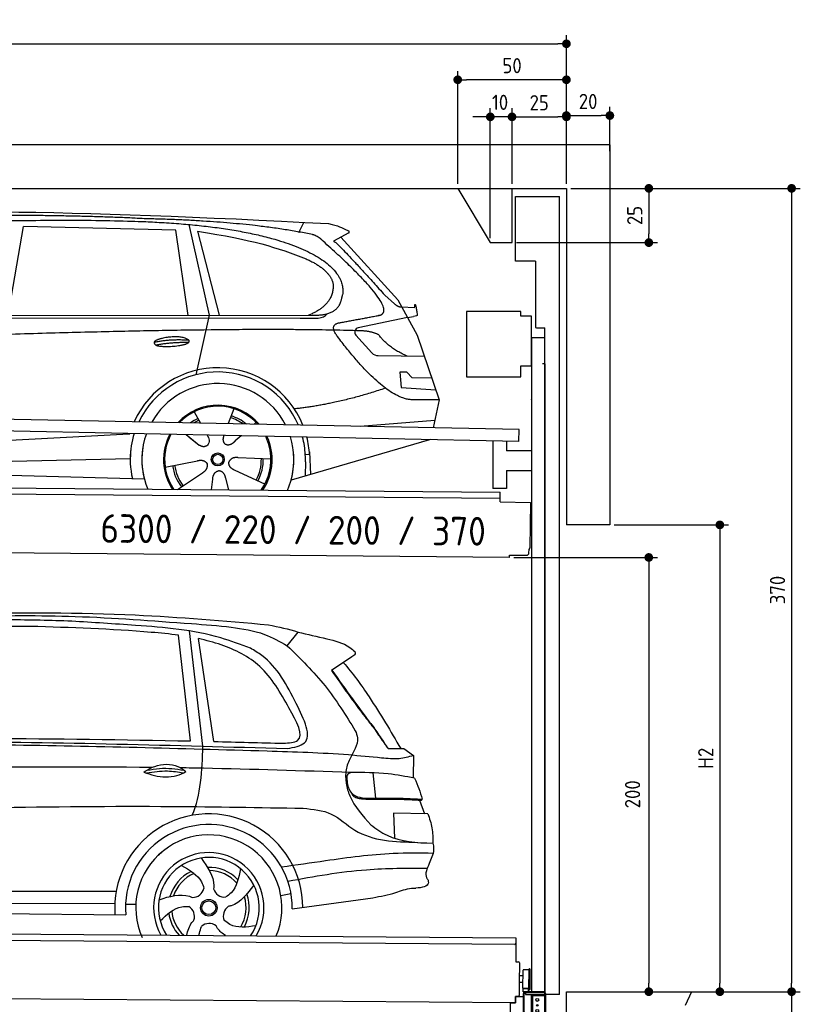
# Model space of a CAD drawing. Header units: millimetres. Extents: x -411 to 6777, y 0 to 6877.
# Tile 6 of 6: x 3183 to 6777, y 2342 to 6877. Entities that reach past the tile are written whole.
import ezdxf

# ---------------------------------------------------------------- set-up
doc = ezdxf.new("R2010")
doc.units = ezdxf.units.MM
doc.layers.add('4', color=3, linetype='Continuous')
for name, color, linetype, lineweight in [('AM_0', 7, 'Continuous', 50), ('car', 10, 'Continuous', 25), ('Freiraum', 7, 'Continuous', 25), ('Gebäude', 7, 'Continuous', 25), ('Logo', 7, 'Continuous', 25), ('Plattform', 7, 'Continuous', 25), ('Ständer vorne', 7, 'Continuous', 25), ('Tor', 200, 'Continuous', 25)]:
    doc.layers.add(name, color=color, linetype=linetype, lineweight=lineweight)
doc.styles.get("Standard").update_dxf_attribs({"font": 'ISOCP.SHX'})
doc.dimstyles.new('GEN-ISO', dxfattribs={"dimscale": 20, "dimtxt": 3.5, "dimasz": 2, "dimexe": 2, "dimexo": 1, "dimgap": 1.5, "dimtad": 1, "dimdec": 1, "dimlfac": 0.1, "dimdsep": 46, "dimtxsty": 'STANDARD', "dimblk": 'PUNKT', "dimcen": 2, "dimclrd": 256, "dimclre": 256, "dimclrt": 2, "dimadec": 0, "dimazin": 0, "dimtp": 0.1, "dimtm": 0.1, "dimtfac": 0.71, "dimtdec": 1, "dimtmove": 2, "dimatfit": 3, "dimldrblk": 'PUNKT', "dimfxl": 2, "dimtolj": 1, "dimarcsym": 0})

# ---------------------------------------------------------------- blocks, each defined once
blk = doc.blocks.new('PUNKT')
at = {"layer": '4', "color": 0, "linetype": 'ByBlock'}
blk.add_line((-0.5, 0), (-1, 0), dxfattribs=at)
at = {"layer": '4', "color": 0, "linetype": 'ByBlock', "const_width": 0.5}
blk.add_lwpolyline([(-0.25, 0, 1), (0.25, 0, 1)], format="xyb", close=True, dxfattribs=at)
blk = doc.blocks.new('*D68')
at = {"layer": '4', "lineweight": -2, "transparency": 16777216}
for p, q in [((5720, 6100), (6776.9, 6100)), ((6736.9, 6060), (6736.9, 2440)), ((6195.4, 2400), (6776.9, 2400))]:
    blk.add_line(p, q, dxfattribs=at)
at = {"layer": 'Defpoints', "color": 0, "transparency": 16777216}
for p in [(5700, 6100), (6175.4, 2400), (6736.9, 2400)]:
    blk.add_point(p, dxfattribs=at)
at = {"layer": '4', "lineweight": -2, "transparency": 16777216, "xscale": 40, "yscale": 40, "zscale": 40}
for p, rotation in [((6736.9, 6100), 90), ((6736.9, 2400), 270)]:
    blk.add_blockref('PUNKT', p, dxfattribs=dict(at, rotation=rotation))
at = {"layer": '4', "color": 2, "transparency": 16777216, "insert": (6671.9, 4250), "char_height": 70, "attachment_point": 5, "rotation": 90}
blk.add_mtext('370', dxfattribs=at)
blk = doc.blocks.new('*D69')
at = {"layer": '4', "lineweight": -2, "transparency": 16777216}
for p, q in [((6295.4, 2400), (6776.9, 2400)), ((6736.9, 2360), (6736.9, 240)), ((5720, 200), (6776.9, 200))]:
    blk.add_line(p, q, dxfattribs=at)
at = {"layer": 'Defpoints', "color": 0, "transparency": 16777216}
for p in [(6275.4, 2400), (5700, 200), (6736.9, 200)]:
    blk.add_point(p, dxfattribs=at)
at = {"layer": '4', "lineweight": -2, "transparency": 16777216, "xscale": 40, "yscale": 40, "zscale": 40}
for p, rotation in [((6736.9, 2400), 90), ((6736.9, 200), 270)]:
    blk.add_blockref('PUNKT', p, dxfattribs=dict(at, rotation=rotation))
at = {"layer": '4', "color": 2, "transparency": 16777216, "insert": (6671.9, 1300), "char_height": 70, "attachment_point": 5, "rotation": 90}
blk.add_mtext('220', dxfattribs=at)
blk = doc.blocks.new('*D70')
at = {"layer": '4', "lineweight": -2, "transparency": 16777216}
for p, q in [((5920, 4550), (6446.5, 4550)), ((6406.5, 4510), (6406.5, 2440)), ((6295.4, 2400), (6446.5, 2400))]:
    blk.add_line(p, q, dxfattribs=at)
at = {"layer": 'Defpoints', "color": 0, "transparency": 16777216}
for p in [(5900, 4550), (6275.4, 2400), (6406.5, 2400)]:
    blk.add_point(p, dxfattribs=at)
at = {"layer": '4', "lineweight": -2, "transparency": 16777216, "xscale": 40, "yscale": 40, "zscale": 40}
for p, rotation in [((6406.5, 4550), 90), ((6406.5, 2400), 270)]:
    blk.add_blockref('PUNKT', p, dxfattribs=dict(at, rotation=rotation))
at = {"layer": '4', "color": 2, "transparency": 16777216, "insert": (6341.5, 3475), "char_height": 70, "attachment_point": 5, "rotation": 90}
blk.add_mtext('H2', dxfattribs=at)
blk = doc.blocks.new('*D71')
at = {"layer": '4', "lineweight": -2, "transparency": 16777216}
for p, q in [((200, 6120.9), (200, 6805.8)), ((5700, 6270.9), (5700, 6805.8)), ((240, 6765.8), (5660, 6765.8))]:
    blk.add_line(p, q, dxfattribs=at)
at = {"layer": 'Defpoints', "color": 0, "transparency": 16777216}
for p in [(5700, 6765.8), (5700, 6250.9), (200, 6100.9)]:
    blk.add_point(p, dxfattribs=at)
at = {"layer": '4', "lineweight": -2, "transparency": 16777216, "xscale": 40, "yscale": 40, "zscale": 40, "rotation": 180}
blk.add_blockref('PUNKT', (200, 6765.8), dxfattribs=at)
at = {"layer": '4', "lineweight": -2, "transparency": 16777216, "xscale": 40, "yscale": 40, "zscale": 40}
blk.add_blockref('PUNKT', (5700, 6765.8), dxfattribs=at)
at = {"layer": '4', "color": 2, "transparency": 16777216, "insert": (2950, 6830.8), "char_height": 70, "attachment_point": 5}
blk.add_mtext('550', dxfattribs=at)
blk = doc.blocks.new('*D72')
at = {"layer": '4', "lineweight": -2, "transparency": 16777216}
for p, q in [((5457.5, 4400), (6119.3, 4400)), ((6079.3, 4360), (6079.3, 2440)), ((6099.3, 2400), (6119.3, 2400))]:
    blk.add_line(p, q, dxfattribs=at)
at = {"layer": 'Defpoints', "color": 0, "transparency": 16777216}
for p in [(5437.5, 4400), (6079.3, 2400), (6079.3, 2400)]:
    blk.add_point(p, dxfattribs=at)
at = {"layer": '4', "lineweight": -2, "transparency": 16777216, "xscale": 40, "yscale": 40, "zscale": 40}
for p, rotation in [((6079.3, 4400), 90), ((6079.3, 2400), 270)]:
    blk.add_blockref('PUNKT', p, dxfattribs=dict(at, rotation=rotation))
at = {"layer": '4', "color": 2, "transparency": 16777216, "insert": (6004.7, 3309.2), "char_height": 70, "attachment_point": 5, "rotation": 90}
blk.add_mtext('200', dxfattribs=at)
blk = doc.blocks.new('*D73')
at = {"layer": '4', "lineweight": -2, "transparency": 16777216}
for p, q in [((5449.6, 6120), (5449.6, 6469.1)), ((5700, 6120), (5700, 6469.1)), ((5489.6, 6429.1), (5660, 6429.1))]:
    blk.add_line(p, q, dxfattribs=at)
at = {"layer": 'Defpoints', "color": 0, "transparency": 16777216}
for p in [(5700, 6429.1), (5449.6, 6100), (5700, 6100)]:
    blk.add_point(p, dxfattribs=at)
at = {"layer": '4', "lineweight": -2, "transparency": 16777216, "xscale": 40, "yscale": 40, "zscale": 40, "rotation": 180}
blk.add_blockref('PUNKT', (5449.6, 6429.1), dxfattribs=at)
at = {"layer": '4', "lineweight": -2, "transparency": 16777216, "xscale": 40, "yscale": 40, "zscale": 40}
blk.add_blockref('PUNKT', (5700, 6429.1), dxfattribs=at)
at = {"layer": '4', "color": 2, "transparency": 16777216, "insert": (5574.8, 6494.2), "char_height": 70, "attachment_point": 5}
blk.add_mtext('25', dxfattribs=at)
blk = doc.blocks.new('*D74')
at = {"layer": '4', "lineweight": -2, "transparency": 16777216}
for p, q in [((5199.6, 6120), (5199.6, 6640.1)), ((5700, 6120), (5700, 6640.1)), ((5660, 6600.1), (5239.6, 6600.1))]:
    blk.add_line(p, q, dxfattribs=at)
at = {"layer": 'Defpoints', "color": 0, "transparency": 16777216}
for p in [(5199.6, 6600.1), (5199.6, 6100), (5700, 6100)]:
    blk.add_point(p, dxfattribs=at)
at = {"layer": '4', "lineweight": -2, "transparency": 16777216, "xscale": 40, "yscale": 40, "zscale": 40, "rotation": 180}
blk.add_blockref('PUNKT', (5199.6, 6600.1), dxfattribs=at)
at = {"layer": '4', "lineweight": -2, "transparency": 16777216, "xscale": 40, "yscale": 40, "zscale": 40}
blk.add_blockref('PUNKT', (5700, 6600.1), dxfattribs=at)
at = {"layer": '4', "color": 2, "transparency": 16777216, "insert": (5449.8, 6665.1), "char_height": 70, "attachment_point": 5}
blk.add_mtext('50', dxfattribs=at)
blk = doc.blocks.new('*D75')
at = {"layer": '4', "lineweight": -2, "transparency": 16777216}
for p, q in [((5720, 6100), (6119.6, 6100)), ((6079.6, 6060), (6079.6, 5890)), ((5469.6, 5850), (6119.6, 5850))]:
    blk.add_line(p, q, dxfattribs=at)
at = {"layer": 'Defpoints', "color": 0, "transparency": 16777216}
for p in [(5700, 6100), (5449.6, 5850), (6079.6, 5850)]:
    blk.add_point(p, dxfattribs=at)
at = {"layer": '4', "lineweight": -2, "transparency": 16777216, "xscale": 40, "yscale": 40, "zscale": 40}
for p, rotation in [((6079.6, 6100), 90), ((6079.6, 5850), 270)]:
    blk.add_blockref('PUNKT', p, dxfattribs=dict(at, rotation=rotation))
at = {"layer": '4', "color": 2, "transparency": 16777216, "insert": (6014.6, 5975), "char_height": 70, "attachment_point": 5, "rotation": 90}
blk.add_mtext('25', dxfattribs=at)
blk = doc.blocks.new('*D76')
at = {"layer": '4', "lineweight": -2, "transparency": 16777216}
for p, q in [((5349.6, 5870), (5349.6, 6469.1)), ((5449.6, 6120), (5449.6, 6469.1)), ((5309.6, 6429.1), (5269.6, 6429.1)), ((5449.6, 6429.1), (5349.6, 6429.1)), ((5489.6, 6429.1), (5529.6, 6429.1))]:
    blk.add_line(p, q, dxfattribs=at)
at = {"layer": 'Defpoints', "color": 0, "transparency": 16777216}
for p in [(5349.6, 6429.1), (5449.6, 6100), (5349.6, 5850)]:
    blk.add_point(p, dxfattribs=at)
at = {"layer": '4', "lineweight": -2, "transparency": 16777216, "xscale": 40, "yscale": 40, "zscale": 40}
blk.add_blockref('PUNKT', (5349.6, 6429.1), dxfattribs=at)
at = {"layer": '4', "lineweight": -2, "transparency": 16777216, "xscale": 40, "yscale": 40, "zscale": 40, "rotation": 180}
blk.add_blockref('PUNKT', (5449.6, 6429.1), dxfattribs=at)
at = {"layer": '4', "color": 2, "transparency": 16777216, "insert": (5394.7, 6496.1), "char_height": 70, "attachment_point": 5}
blk.add_mtext('10', dxfattribs=at)
blk = doc.blocks.new('Car')
at = {"layer": 'car'}
for p, q in [((3079, 5543.1), (3146.1, 5952.9)), ((3847.8, 5943), (3146.1, 5952.9)), ((3907.3, 5551.1), (3847.8, 5943)), ((3907.9, 5969.4), (4004.5, 5552.1)), ((4413.2, 5936.7), (4437, 5984.2)), ((3947.4, 5938.8), (4050.5, 5552.5)), ((4644.7, 5938.1), (4574.6, 5898.9)), ((4607.9, 5917.5), (4872.2, 5631.6)), ((4811.9, 5652.6), (4857.5, 5612.8)), ((4872.2, 5631.6), (4962.9, 5469.4)), ((4890.1, 5599.6), (4950.3, 5597.5)), ((1780.3, 5521.6), (4423.5, 5542.7)), ((1827.2, 5531), (4479, 5556.7)), ((4004.5, 5552.1), (3946.2, 5277.8)), ((4423.5, 5542.7), (4506.4, 5544.1)), ((4917.6, 5550.5), (4691.2, 5500.6)), ((4917.6, 5550.5), (4945.2, 5554.5)), ((4680.8, 5467.5), (4755.8, 5386.3)), ((4962.9, 5469.4), (5067.2, 5171.8)), ((4785.1, 5373.4), (4996.8, 5372.6)), ((4917.6, 5298.5), (4884.9, 5298.5)), ((4884.9, 5298.5), (4891.8, 5227)), ((4941.3, 5272.7), (4917.6, 5298.5)), ((5031.8, 5272.7), (4941.3, 5272.7)), ((4891.8, 5227), (5050.8, 5218.5)), ((5067.2, 5171.8), (4950.3, 5172.2)), ((5067.2, 5171.8), (5040.6, 5043.8)), ((3940.1, 5107.6), (3969.7, 5055.4)), ((4122.3, 5122.9), (4097.3, 5054)), ((3968.3, 5057.8), (3969.7, 5055.4)), ((4224.4, 5061.2), (4216.6, 5052.7)), ((4704.6, 5047.5), (5047.8, 5078.3)), ((1742.5, 4881.9), (3611.5, 5001.2)), ((3611.5, 5001.2), (3644, 5003.2)), ((3903.4, 5001.6), (3955, 4961.5)), ((3917.8, 4990.6), (3964.4, 4954.4)), ((4000.7, 5000.5), (4006.8, 4989.5)), ((4077.8, 4999.6), (4074.1, 4989.2)), ((4156.5, 4998.6), (4129.8, 4974.6)), ((5024.7, 4988.4), (4388.6, 4797)), ((5029.3, 4989.8), (4985.6, 4976.7)), ((4295.3, 4892.7), (4144, 4897.7)), ((4472.6, 4915.1), (4453.3, 4913.9)), ((4471.8, 4927.1), (4478.4, 4824)), ((1762.3, 4830), (3647.7, 4888.6)), ((3808.2, 4851.5), (3956.5, 4881.8)), ((4454.1, 4881.4), (4453, 4816.4)), ((1663.9, 4831.6), (3712.8, 4797)), ((3865.4, 4748.9), (3979.8, 4826.5)), ((4268.1, 4776.5), (4130.3, 4839.2)), ((4022.4, 4749), (4027.9, 4797.4)), ((4103.2, 4749), (4087.7, 4802.4))]:
    blk.add_line(p, q, dxfattribs=at)
for radius in [30.1, 23.6]:
    blk.add_circle((4050.3, 4888.7), radius, dxfattribs=at)
for centre, radius, start, end in [((4695.5, 5481), 20, 102.4358, 222.7473), ((4785.2, 5413.4), 40, 222.7473, 269.7861), ((4050.7, 4888.2), 422.7, 22.5487, 156.2143), ((4050.7, 4888.2), 403.4, 23.7263, 155.0367), ((4050.7, 4888.2), 350, 27.7494, 151.0136), ((4050.7, 4888.2), 250, 41.078, 137.685), ((4050.3, 4888.7), 245, 41.9641, 136.7989), ((4050.3, 4888.7), 200.6, 55.0934, 73.5463), ((4050.3, 4888.7), 209.6, 51.6404, 73.3995), ((4050.3, 4888.7), 209.6, 116.262, 127.1225), ((4050.3, 4888.7), 200.6, 116.1152, 123.6695), ((4050.7, 4888.2), 422.7, 164.0109, 164.2126), ((4050.7, 4888.2), 403.4, 163.2593, 179.9464), ((4050.7, 4888.2), 350, 160.7243, 195.1055), ((4050.7, 4888.2), 250, 152.8016, 213.8648), ((4050.3, 4888.7), 245, 152.3519, 188.7348), ((4050.7, 4888.2), 250, 326.1848, 25.8498), ((4050.7, 4888.2), 250, 326.1848, 25.8498), ((4050.3, 4888.7), 245, 0.9266, 26.2995), ((4050.7, 4888.2), 350, 344.8945, 17.9271), ((4050.7, 4888.2), 403.4, 3.6504, 15.3921), ((4050.7, 4888.2), 422.7, 3.6504, 14.6404), ((4050.7, 4888.2), 403.4, 173.0827, 193.1146), ((4050.7, 4888.2), 350, 172.1254, 203.4635), ((4050.7, 4888.2), 250, 169.2195, 213.8648), ((4050.3, 4888.7), 245, 169.1336, 214.8006), ((4050.3, 4888.7), 245, 325.2489, 9.5178), ((4050.7, 4888.2), 250, 326.1848, 9.4319), ((4050.7, 4888.2), 350, 336.586, 6.526), ((4050.7, 4888.2), 403.4, 359.0315, 5.5686), ((4050.7, 4888.2), 422.7, 3.6504, 3.7403), ((4050.3, 4888.7), 209.6, 188.262, 217.3995), ((4050.3, 4888.7), 200.6, 188.1152, 217.5463), ((4050.3, 4888.7), 200.6, 332.1152, 1.5463), ((4050.3, 4888.7), 209.6, 332.262, 1.3995)]:
    blk.add_arc(centre, radius, start, end, dxfattribs=at)
for points, degree in [([(2206, 5972.9), (2493, 6037.1), (3378.2, 6031.9), (4550.7, 5979.4)], 3), ([(3700.7, 5994.3), (3352.4, 6010.5), (2736.5, 6000.1)], 2), ([(4476.3, 5928.3), (4175.2, 5988.2), (3700.7, 5994.3)], 2), ([(4550.7, 5979.4), (4597.5, 5970.4), (4606.5, 5962.2), (4643.9, 5946.7)], 3), ([(4644.7, 5938.1), (4646.4, 5939.7), (4647, 5942.8), (4646.5, 5945.6), (4643.9, 5946.7)], 4), ([(3947.4, 5938.8), (4201.9, 5902.2), (4315.4, 5867.5), (4448.7, 5816.1)], 3), ([(4526, 5898), (4507.9, 5919.6), (4476.3, 5928.3)], 2), ([(4790.9, 5560), (4880.1, 5588.8), (4526, 5898)], 2), ([(4574.6, 5898.9), (4582.4, 5903.3), (4811.9, 5652.6)], 2), ([(4448.7, 5816.1), (4563.3, 5765.1), (4574, 5700.1)], 2), ([(4574, 5700.1), (4579.6, 5605.6), (4462.3, 5556.5)], 2), ([(4479, 5556.7), (4529.1, 5557.1), (4602, 5562.5), (4609.8, 5609.3), (4618, 5652.6)], 4), ([(4857.5, 5612.8), (4865.8, 5605.6), (4879.1, 5598), (4888.2, 5598), (4890.1, 5599.6)], 4), ([(4950.3, 5597.5), (4951.5, 5636.4), (4962.9, 5562.2)], 2), ([(4506.4, 5544.1), (4525.7, 5544.9), (4540.4, 5554), (4547.6, 5564.3)], 3), ([(4577.6, 5577.2), (4577.7, 5577.3), (4577.7, 5577.3), (4577.8, 5577.3)], 3), ([(4962.9, 5562.2), (4963.1, 5558.5), (4957.6, 5556.7), (4945.2, 5554.5)], 3), ([(4698.3, 5487), (3821.6, 5507.3), (1389.6, 5372.9)], 2), ([(4596.7, 5459.2), (4552.4, 5517.5), (4612.3, 5524.7)], 2), ([(4950.3, 5172.2), (4824.6, 5164), (4596.7, 5459.2)], 2), ([(4786.1, 5469.4), (4748.7, 5487.4), (4698.3, 5487)], 2), ([(4917.6, 5372.9), (4831.9, 5408), (4786.1, 5469.4)], 2), ([(3752.8, 5426.2), (3828.3, 5443.1), (3911.8, 5437.3)], 2), ([(3760, 5413.4), (3834, 5428), (3911.9, 5427.2)], 2), ([(4818.4, 5223.6), (4593.7, 5146.1), (4400.9, 5124.9)], 2), ([(3955.2, 4961.5), (3978.7, 4939.8), (4001.9, 4953.3)], 2), ([(4144, 4897.7), (4112.2, 4901.4), (4101.4, 4876.8)], 2), ([(3956.5, 4881.8), (3987.2, 4890.8), (4002, 4868.4)], 2), ([(3979.8, 4826.5), (4007.7, 4842.1), (4002, 4868.4)], 2), ([(4130.3, 4839.2), (4100.2, 4850), (4101.4, 4876.8)], 2), ([(4027.9, 4797.4), (4028.8, 4829.3), (4054.7, 4836.5)], 2), ([(4087.7, 4802.4), (4081.5, 4833.8), (4054.7, 4836.5)], 2)]:
    blk.add_open_spline(points, degree=degree, dxfattribs=at)
for points, degree, knots in [([(2375.7, 5960.7), (2402.2, 5963), (2541.7, 5966.1), (3562.9, 5995.6), (4183.2, 5994.8), (4640.1, 5826.4), (4618, 5652.6)], 4, [0.0821318, 0.0821318, 0.0821318, 0.0821318, 0.0821318, 0.258851, 0.508851, 1, 1, 1, 1, 1]), ([(4612.3, 5524.7), (4778.9, 5557.3), (4781.7, 5557.9), (4790, 5559.8), (4790.9, 5560)], 1, [0.1611508, 0.1611508, 1, 1.0196119, 1.078724, 1.0847856, 1.0847856]), ([(3760, 5413.4), (3736.5, 5429.7), (3781.9, 5445.5), (3864.6, 5465.6), (3957.5, 5432.6), (3895.5, 5408.8), (3786.4, 5401.6), (3765, 5410.4), (3760, 5413.4)], 5, [0, 0, 0, 0, 0, 0, 0.300106, 0.500106, 0.700106, 1, 1, 1, 1, 1, 1]), ([(4006.8, 4989.5), (4008.5, 4985.4), (4009.5, 4981.5), (4009.9, 4977.6), (4010.6, 4969), (4008, 4960.9), (4001.9, 4953.3)], 3, [0.2167758, 0.2167758, 0.2167758, 0.2167758, 0.4600873, 0.4600873, 0.4600873, 1, 1, 1, 1]), ([(4074.1, 4989.2), (4073.5, 4986.1), (4073.3, 4983), (4073.4, 4980.1), (4073.8, 4977.3), (4074.5, 4971.6), (4076.6, 4966.2), (4080.2, 4961.7), (4085.1, 4958.7)], 4, [0.3191838, 0.3191838, 0.3191838, 0.3191838, 0.3191838, 0.5438253, 0.5438253, 0.5438253, 0.5438253, 1, 1, 1, 1, 1]), ([(4129.8, 4974.6), (4129.8, 4974.6), (4129.8, 4974.6), (4129.8, 4974.6), (4129.8, 4974.6), (4120.8, 4964.7), (4110.2, 4954.7), (4095.9, 4952.2), (4085.1, 4958.7)], 4, [-0.000003, -0.000003, -0.000003, -0.000003, -0.000003, 0, 0, 0, 0, 1, 1, 1, 1, 1])]:
    blk.add_open_spline(points, degree=degree, knots=knots, dxfattribs=at)
blk = doc.blocks.new('*D82')
at = {"layer": '4', "lineweight": -2, "transparency": 16777216}
for p, q in [((5700, 6120), (5700, 6475.1)), ((5900, 6270.8), (5900, 6475.1)), ((5740, 6435.1), (5860, 6435.1))]:
    blk.add_line(p, q, dxfattribs=at)
at = {"layer": 'Defpoints', "color": 0, "transparency": 16777216}
for p in [(5900, 6435.1), (5900, 6250.8), (5700, 6100)]:
    blk.add_point(p, dxfattribs=at)
at = {"layer": '4', "lineweight": -2, "transparency": 16777216, "xscale": 40, "yscale": 40, "zscale": 40, "rotation": 180}
blk.add_blockref('PUNKT', (5700, 6435.1), dxfattribs=at)
at = {"layer": '4', "lineweight": -2, "transparency": 16777216, "xscale": 40, "yscale": 40, "zscale": 40}
blk.add_blockref('PUNKT', (5900, 6435.1), dxfattribs=at)
at = {"layer": '4', "color": 2, "transparency": 16777216, "insert": (5800, 6500.1), "char_height": 70, "attachment_point": 5}
blk.add_mtext('20', dxfattribs=at)
blk = doc.blocks.new('Palette EG Gl550')
at = {"layer": 'Plattform'}
for p, q in [((429.5, 2687), (5467.3, 2648)), ((5462.1, 2618), (434.2, 2657)), ((5467.3, 2648), (5466.5, 2538)), ((5466.5, 2538), (5478.5, 2537.9)), ((5483.4, 2532.8), (5482.7, 2442.8)), ((5499.6, 2415.6), (5500.2, 2499.8)), ((5527.5, 2410.5), (5528.3, 2504.5)), ((5532.3, 2504.5), (5531.5, 2410.5)), ((5501.1, 2472.8), (5484.1, 2473)), ((5482.7, 2442.8), (5482.3, 2382.9)), ((5499.8, 2442.7), (5482.7, 2442.8)), ((5525.9, 2415), (5500.9, 2415)), ((5500.9, 2400), (5500.9, 2415)), ((5512.9, 2415), (5500.9, 2415)), ((5500.9, 2400), (5500.9, 2415)), ((5525.9, 2400), (5525.9, 2415)), ((5525.9, 2400), (5525.9, 2415)), ((5465, 2348), (341.7, 2387.7)), ((5465.2, 2378), (5465, 2348)), ((5465.2, 2378), (5477.2, 2377.9)), ((5477.2, 2377.9), (5465.2, 2378)), ((5500.9, 2400), (5525.9, 2400)), ((5525.9, 2400), (5500.9, 2400))]:
    blk.add_line(p, q, dxfattribs=at)
for centre, radius, start, end in [((5462.1, 2623), 5, 268.5823, 358.5607), ((5478.4, 2532.9), 5, 359.556, 89.556), ((5500.6, 2499.8), 0.4, 91.7323, 179.3444), ((5511.7, 2173.6), 326.8, 87.1739, 91.9438), ((5527.8, 2500.4), 0.4, 266.9623, 359.3444), ((5530.3, 2504.5), 2, 359.3444, 179.3444), ((5500, 2415.6), 0.4, 179.3444, 266.9565), ((5519.7, 3299.4), 884.4, 268.7196, 270.4008), ((5491.8, 3503.4), 1088.9, 271.795, 271.861), ((5527.2, 2414.6), 0.4, 359.556, 91.938), ((5529.5, 2410.5), 2, 179.3444, 359.3444), ((5477.3, 2382.9), 5, 269.556, 359.556)]:
    blk.add_arc(centre, radius, start, end, dxfattribs=at)
blk = doc.blocks.new('Car_EG')
at = {"layer": 'car'}
for p, q in [((3999, 3562), (3933.5, 4091.9)), ((4383.9, 4027.1), (4432.7, 4090.6)), ((3941.8, 3585.3), (3882.8, 4071.9)), ((4049.1, 3583.7), (3974.5, 4056.9)), ((4681.7, 3978.1), (4588.7, 3914.8)), ((4851.3, 3557.4), (4909.7, 3557.7)), ((4854.2, 3558.2), (4889.2, 3558.3)), ((4889.2, 3558.3), (4909.3, 3558.3)), ((4909.7, 3557.7), (4924.2, 3558.1)), ((4924.2, 3558.1), (4968.7, 3527.2)), ((4968.7, 3527.2), (4968.6, 3423.1)), ((4782.7, 3445.1), (4795, 3328.1)), ((4997.6, 3321.3), (5022.1, 3258.4)), ((5036.8, 3258.3), (4879, 3259.6)), ((4879, 3259.6), (4884.4, 3144.3)), ((5063.4, 3076.3), (5045.3, 3028.9)), ((1739.7, 2879.3), (3605, 2890.6)), ((4362.9, 2877.2), (4409.7, 2886.1)), ((4415.9, 2815.6), (4786.7, 2870)), ((1741, 2825.9), (3599, 2833.6)), ((3648.1, 2832.1), (3695.8, 2831.5)), ((1692.2, 2785.9), (3649.4, 2782.3))]:
    blk.add_line(p, q, dxfattribs=at)
for radius in [38.2, 31.6]:
    blk.add_circle((4031.9, 2818), radius, dxfattribs=at)
for centre, radius, start, end in [((4031.9, 2817.4), 433.1, 0.713, 184.6115), ((4031.9, 2817.4), 384, 359.7282, 185.2384), ((4031.9, 2817.4), 336.4, 337.7995, 204.4935), ((4031.9, 2818), 254, 329.8221, 210.1779), ((4031.9, 2818), 231.9, 326.5904, 213.4096), ((4031.9, 2818), 186.2, 44.2633, 92.4011), ((4031.9, 2818), 186.2, 116.2626, 164.3912), ((4031.9, 2818), 171.5, 113.5905, 161.7257), ((4031.9, 2818), 171.5, 41.5902, 89.736), ((3956.9, 2917.4), 52.3, 268.6722, 348.431), ((4103.4, 2920.1), 52.3, 196.6722, 276.431), ((4031.9, 2818), 171.5, 329.577, 17.7302), ((4031.9, 2818), 186.2, 332.2513, 20.3964), ((3914.1, 2777.3), 52.3, 340.6722, 60.431), ((4151.1, 2781.6), 52.3, 124.6722, 204.431), ((4031.9, 2818), 186.2, 188.2502, 223.2875), ((4031.9, 2818), 171.5, 185.5775, 228.1156), ((4034.2, 2693.3), 52.3, 52.6722, 132.431)]:
    blk.add_arc(centre, radius, start, end, dxfattribs=at)
for points, knots in [([(2899.9, 4166.6), (3161.1, 4170.3), (3627.5, 4176.8), (4092.4, 4139.6), (4297, 4123.3)], [0, 0, 0, 0, 783.131876, 1398.451598, 1398.451598, 1398.451598, 1398.451598]), ([(3390.4, 4132.7), (3293.7, 4135.1), (3063.4, 4140.8), (2759, 4121.2), (2551.5, 4105.9), (2477.4, 4100.4)], [0, 0, 0, 0, 289.925788, 691.034976, 914.075582, 914.075582, 914.075582, 914.075582]), ([(2525.3, 4123.5), (2655.3, 4133.3), (2948.3, 4155.4), (3421.3, 4161.7), (3823.2, 4133.3), (4067, 4117.8), (4124.7, 4111)], [0, 0, 0, 0, 391.04113, 881.651907, 1416.366113, 1602.404452, 1602.404452, 1602.404452, 1602.404452]), ([(4214.1, 4014.6), (4168.8, 4031.3), (3999.4, 4093.8), (3717.9, 4114.5), (3488.3, 4127.3), (3390.4, 4132.7)], [0, 0, 0, 0, 144.38685, 540.679923, 835.691207, 835.691207, 835.691207, 835.691207]), ([(3882.8, 4071.9), (3841.1, 4077.3), (3613.8, 4097.6), (3386.2, 4102.9), (3200.5, 4107.3)], [637.56261, 637.56261, 637.56261, 637.56261, 763.549902, 1320.810124, 1320.810124, 1320.810124, 1320.810124]), ([(4124.7, 4111), (4177, 4103.9), (4268.7, 4091.4), (4349.2, 4046.5), (4383.9, 4027.1)], [0, 0, 0, 0, 156.409573, 274.497028, 274.497028, 274.497028, 274.497028]), ([(4432.7, 4090.6), (4476.5, 4080.7), (4556.6, 4062.6), (4651, 4041.1), (4687.6, 4009.7), (4695.4, 4003)], [0, 0, 0, 0, 135.791183, 248.765766, 279.520552, 279.520552, 279.520552, 279.520552]), ([(4393.6, 3741.5), (4354.2, 3810.9), (4280.7, 3940.5), (4110.7, 4023.5), (4009.8, 4049.6), (3974.5, 4056.9)], [0, 0, 0, 0, 233.684399, 436.644927, 544.706034, 544.706034, 544.706034, 544.706034]), ([(4426.9, 3761.6), (4383.4, 3845.2), (4329.8, 3948.2), (4232.4, 4004.1), (4214.1, 4014.6)], [0, 0, 0, 0, 271.559773, 334.41549, 334.41549, 334.41549, 334.41549]), ([(4383.9, 4027.1), (4445.1, 3968.1), (4566.3, 3851.3), (4655.8, 3708.9), (4700.1, 3638.4)], [0, 0, 0, 0, 254.089873, 502.76226, 502.76226, 502.76226, 502.76226]), ([(4695.4, 4003), (4696.1, 3999.2), (4698.2, 3988.4), (4688.2, 3982.1), (4681.7, 3978.1)], [0, 0, 0, 0, 10.855432, 30.979101, 30.979101, 30.979101, 30.979101]), ([(4642.7, 3951.5), (4686.6, 3903.9), (4782.2, 3770.3), (4863.4, 3636.7), (4909.7, 3557.7)], [395.653943, 395.653943, 395.653943, 395.653943, 587.122502, 864.540302, 864.540302, 864.540302, 864.540302]), ([(4588.7, 3914.8), (4639.6, 3843.2), (4703.7, 3753.1), (4772.8, 3666.8), (4787.1, 3649)], [0, 0, 0, 0, 263.425265, 331.664547, 331.664547, 331.664547, 331.664547]), ([(4590.2, 3915.8), (4621.9, 3872), (4679.4, 3792.4), (4738.4, 3714), (4764.9, 3678.8)], [0, 0, 0, 0, 162.25725, 294.477825, 294.477825, 294.477825, 294.477825]), ([(4369.9, 3578.3), (4395.5, 3580.3), (4481.5, 3586.9), (4429.8, 3677.8), (4393.6, 3741.5)], [0, 0, 0, 0, 66.110822, 221.440769, 221.440769, 221.440769, 221.440769]), ([(4387.3, 3554.1), (4418.5, 3560.1), (4519.3, 3579.5), (4464.6, 3687.2), (4426.9, 3761.6)], [0, 0, 0, 0, 83.009931, 268.207531, 268.207531, 268.207531, 268.207531]), ([(4764.9, 3678.8), (4772.5, 3670), (4782.7, 3658.2), (4791.3, 3645.3), (4793.5, 3642)], [0, 0, 0, 0, 34.815048, 46.557672, 46.557672, 46.557672, 46.557672]), ([(4700.1, 3638.4), (4704.5, 3627.5), (4722.1, 3583.5), (4678, 3521.7), (4656.1, 3459.9), (4657.1, 3428.7), (4657.4, 3417.6)], [0, 0, 0, 0, 34.097953, 138.175108, 197.887596, 230.983362, 230.983362, 230.983362, 230.983362]), ([(4787.1, 3649), (4797.6, 3633.3), (4818.5, 3602.4), (4840.5, 3572.2), (4851.3, 3557.4)], [0, 0, 0, 0, 56.812879, 111.923736, 111.923736, 111.923736, 111.923736]), ([(1827.9, 3550), (2121.9, 3554.9), (2545.4, 3561.9), (3367.7, 3562), (3895.8, 3550.9), (4294.4, 3542.6)], [0, 0, 0, 0, 882.102268, 1270.770708, 2466.750946, 2466.750946, 2466.750946, 2466.750946]), ([(1831.6, 3561.2), (2160.2, 3567.2), (3012.1, 3582.6), (3864, 3565), (4387.3, 3554.1)], [0, 0, 0, 0, 985.739727, 2555.887054, 2555.887054, 2555.887054, 2555.887054]), ([(4294.4, 3542.6), (4419.6, 3539.7), (4595.8, 3535.6), (4771.2, 3519.9), (4822, 3515.3)], [0, 0, 0, 0, 375.490289, 528.429148, 528.429148, 528.429148, 528.429148]), ([(4835.3, 3581), (4840.3, 3574.2), (4845.5, 3567), (4850.7, 3559.7), (4851.7, 3558.4), (4853, 3558.3), (4854.2, 3558.2)], [0, 0, 0, 0, 25.300776, 26.442713, 27.003963, 30.176579, 30.176579, 30.176579, 30.176579]), ([(4822, 3515.3), (4849, 3512.6), (4898.7, 3507.5), (4946.7, 3521), (4968.7, 3527.2)], [0, 0, 0, 0, 80.452469, 148.273091, 148.273091, 148.273091, 148.273091]), ([(3728.3, 3440.6), (3744.3, 3450.4), (3790.5, 3478.8), (3868.9, 3482.2), (3910, 3452.8), (3922, 3444.1)], [0, 0, 0, 0, 56.386158, 162.852709, 206.792536, 206.792536, 206.792536, 206.792536]), ([(3740.1, 3436.4), (3772.4, 3441.8), (3829, 3451.3), (3885.4, 3442.5), (3909.6, 3438.2)], [0, 0, 0, 0, 73.878693, 129.282646, 129.282646, 129.282646, 129.282646]), ([(3741.9, 3448.9), (3761.4, 3452.8), (3817.9, 3463.3), (3875.1, 3456.1), (3912.6, 3450.8)], [7.57653, 7.57653, 7.57653, 7.57653, 52.544532, 137.659237, 137.659237, 137.659237, 137.659237]), ([(4681.5, 3446), (4454.9, 3451.6), (4193.3, 3458.1), (3931.6, 3460.9), (3896.5, 3461.2)], [0, 0, 0, 0, 679.940772, 785.142685, 785.142685, 785.142685, 785.142685]), ([(3728.3, 3440.6), (3744.4, 3434.7), (3792.5, 3417.7), (3863.4, 3415.5), (3908, 3437.3), (3922, 3444.1)], [5.208578, 5.208578, 5.208578, 5.208578, 44.198582, 121.455021, 156.55166, 156.55166, 156.55166, 156.55166]), ([(4657.4, 3417.6), (4658.1, 3410.4), (4660.6, 3383.3), (4685.6, 3303.3), (4736.9, 3246.9), (4774.6, 3205.4)], [0, 0, 0, 0, 21.786395, 81.634094, 246.747403, 246.747403, 246.747403, 246.747403]), ([(4681.5, 3446), (4674.3, 3442.7), (4660.5, 3436.5), (4661.9, 3421.7), (4662.5, 3414.6)], [0, 0, 0, 0, 21.276303, 40.575349, 40.575349, 40.575349, 40.575349]), ([(4662.5, 3414.6), (4665.5, 3393.1), (4669.9, 3362.1), (4706.2, 3334), (4749.1, 3327), (4782.3, 3327.8), (4801.4, 3328.3)], [0, 0, 0, 0, 61.688141, 88.915796, 131.377114, 188.888446, 188.888446, 188.888446, 188.888446]), ([(4974.9, 3422), (4934.1, 3429.3), (4837.1, 3446.6), (4738.6, 3446.2), (4681.5, 3446)], [0, 0, 0, 0, 124.191927, 294.878966, 294.878966, 294.878966, 294.878966]), ([(4974.9, 3422), (4982, 3406.1), (4996.1, 3374.7), (5005.4, 3341.6), (5010.1, 3325.2)], [0, 0, 0, 0, 52.081574, 103.113227, 103.113227, 103.113227, 103.113227]), ([(4681.3, 3355.8), (4685.4, 3348.4), (4692.7, 3334.8), (4712, 3328.8), (4728.3, 3325.4), (4743.4, 3324.7), (4754.1, 3324.3), (4759.1, 3324.1)], [0, 0, 0, 0, 24.299806, 44.374389, 57.433548, 74.613131, 89.537932, 89.537932, 89.537932, 89.537932]), ([(4759.1, 3324.1), (4783.3, 3324.2), (4832.9, 3324.3), (4895.8, 3325.1), (4945.8, 3323.3), (4970.4, 3322.5), (4981.7, 3322.1)], [0, 0, 0, 0, 72.676028, 148.847009, 188.713602, 222.633888, 222.633888, 222.633888, 222.633888]), ([(4801.4, 3328.3), (4842, 3329.1), (4911.6, 3330.4), (4981.1, 3326.7), (5010.1, 3325.2)], [0, 0, 0, 0, 121.811128, 208.751004, 208.751004, 208.751004, 208.751004]), ([(4981.7, 3322.1), (4985.2, 3322), (4992.3, 3321.6), (4999.4, 3321.2), (5003, 3321)], [0, 0, 0, 0, 10.705348, 21.344027, 21.344027, 21.344027, 21.344027]), ([(5003, 3321), (5004.7, 3321), (5008, 3320.9), (5009.4, 3323.8), (5010.1, 3325.2)], [0, 0, 0, 0, 4.798676, 8.977894, 8.977894, 8.977894, 8.977894]), ([(1465.5, 3218.1), (1708.9, 3227.3), (2506.8, 3256.9), (3506, 3289.1), (4261.9, 3281.5), (4462.8, 3279.4)], [651.356687, 651.356687, 651.356687, 651.356687, 1382.168851, 3046.715693, 3649.598352, 3649.598352, 3649.598352, 3649.598352]), ([(4462.8, 3279.4), (4508, 3275.6), (4597.9, 3267.9), (4738.4, 3131.5), (4886.8, 3128.4), (4989.3, 3126.3)], [0, 0, 0, 0, 132.089839, 263.241357, 556.137776, 556.137776, 556.137776, 556.137776]), ([(5036.8, 3258.3), (5044.5, 3236.9), (5060.3, 3193.3), (5060.7, 3146.8), (5060.9, 3123.1)], [0, 0, 0, 0, 67.622491, 138.154699, 138.154699, 138.154699, 138.154699]), ([(4774.6, 3205.4), (4799, 3188), (4882.5, 3128.4), (4987.4, 3125.3), (5061.6, 3123.1)], [0, 0, 0, 0, 89.012732, 303.591941, 303.591941, 303.591941, 303.591941]), ([(3994.8, 3046.9), (4024.4, 3005.5), (4057, 2959.8), (4053.8, 2909.8), (4053.3, 2905.1)], [0, 0, 0, 0, 140.862207, 155.3883, 155.3883, 155.3883, 155.3883]), ([(5063.4, 3076.3), (5002, 3076.7), (4836, 3077.7), (4603.7, 3043.5), (4433.1, 3017.5), (4365.7, 3007.2)], [0, 0, 0, 0, 184.056968, 497.583163, 702.083529, 702.083529, 702.083529, 702.083529]), ([(3904.1, 3011.5), (3941.9, 2990.8), (3990.2, 2964.3), (4005.7, 2917.7), (4008.1, 2906.9)], [0, 0, 0, 0, 119.179133, 152.627431, 152.627431, 152.627431, 152.627431]), ([(4176.5, 2999.3), (4168.5, 2957), (4158.2, 2902.9), (4118.7, 2873.8), (4109.2, 2868.1)], [0, 0, 0, 0, 119.179133, 152.546972, 152.546972, 152.546972, 152.546972]), ([(5035.9, 3007.2), (4942.5, 3006.2), (4727, 3003.9), (4515.1, 2965.1), (4395.2, 2941.8)], [0, 0, 0, 0, 279.844829, 645.252119, 645.252119, 645.252119, 645.252119]), ([(5045.3, 3028.9), (5034.8, 3006), (5022.4, 2978.8), (5038, 2957.1), (5040.5, 2953.6)], [0, 0, 0, 0, 65.64359, 78.298126, 78.298126, 78.298126, 78.298126]), ([(5040.5, 2953.6), (5041.3, 2949.2), (5045.7, 2922.8), (5012.2, 2918.6), (4984.3, 2915.1)], [0, 0, 0, 0, 12.782787, 75.656378, 75.656378, 75.656378, 75.656378]), ([(4238.2, 2924), (4208, 2883.1), (4174.6, 2837.9), (4126, 2825.5), (4121.3, 2824.6)], [0, 0, 0, 0, 140.862207, 155.444261, 155.444261, 155.444261, 155.444261]), ([(4786.8, 2870.1), (4822.2, 2876.8), (4881.9, 2888), (4945.7, 2915.5), (4977.5, 2915.2), (4984.3, 2915.1)], [0, 0, 0, 0, 108.214368, 182.603927, 203.112583, 203.112583, 203.112583, 203.112583]), ([(3802.7, 2853.4), (3851.2, 2868.8), (3904.7, 2885.7), (3951.3, 2867.2), (3955.7, 2865.2)], [0, 0, 0, 0, 140.862207, 155.442461, 155.442461, 155.442461, 155.442461]), ([(3808.3, 2756.2), (3839.7, 2785.7), (3879.8, 2823.5), (3928.9, 2823.8), (3939.9, 2822.8)], [0, 0, 0, 0, 119.179133, 152.616634, 152.616634, 152.616634, 152.616634]), ([(3932, 2690.3), (3935.6, 2712), (3943.7, 2736.7), (3960.3, 2756.6), (3963.5, 2760.1)], [75.258677, 75.258677, 75.258677, 75.258677, 140.862207, 155.531654, 155.531654, 155.531654, 155.531654]), ([(3988.6, 2690.3), (3988.8, 2693.9), (3990.3, 2707.8), (3995.3, 2721.7), (3998.9, 2731.9)], [107.857422, 107.857422, 107.857422, 107.857422, 119.179133, 151.284708, 151.284708, 151.284708, 151.284708]), ([(4110.3, 2690.3), (4095.8, 2699.1), (4079.6, 2712.8), (4068.1, 2730.8), (4065.8, 2735)], [89.202761, 89.202761, 89.202761, 89.202761, 140.862207, 155.53262, 155.53262, 155.53262, 155.53262]), ([(4249.1, 2736.5), (4206.6, 2730.1), (4152.8, 2722.1), (4112.2, 2753.3), (4103.5, 2760)], [0, 0, 0, 0, 119.179133, 151.2485, 151.2485, 151.2485, 151.2485])]:
    blk.add_open_spline(points, degree=3, knots=knots, dxfattribs=at)
for points in [[(3200.5, 4107.3), (3160.4, 4106.6), (3120.3, 4105.8), (3080.2, 4104.9)], [(4297, 4123.3), (4343.1, 4113.9), (4389.1, 4104.6), (4432.7, 4090.6)], [(4793.5, 3642), (4807.4, 3621.7), (4821.4, 3601.4), (4835.3, 3581)], [(3010.8, 3589.7), (3321.1, 3591.5), (3631.5, 3589.6), (3941.8, 3585.3)], [(4049.1, 3583.7), (4156, 3582.1), (4263, 3580.2), (4369.9, 3578.3)], [(3951.8, 3243.1), (3992.7, 3336.5), (3995.8, 3449.2), (3999, 3562)], [(3766.3, 3462), (3450.8, 3463.3), (3135.2, 3459.5), (2819.7, 3452.2)], [(5061.6, 3123.1), (5067.4, 3106.4), (5064.1, 3089.7), (5063.4, 3076.3)], [(3796.9, 3058.1), (3804.1, 3064.5), (3811.4, 3071), (3818.6, 3077.5)]]:
    blk.add_open_spline(points, degree=3, dxfattribs=at)
blk = doc.blocks.new('Plattform OG 6200 550')
at = {"layer": 'Plattform'}
for p, q in [((5482.3, 4989.6), (348.5, 5092)), ((5481.2, 4933.6), (347.5, 5041)), ((5481.2, 4933.6), (5482.3, 4989.5)), ((5361.5, 4936.1), (5361.5, 4718.3)), ((5423.5, 4934.7), (5423.5, 4890.8)), ((5539.9, 4890.8), (5423.5, 4890.8)), ((5423.5, 4800.8), (5423.5, 4718.3)), ((5423.5, 4800.8), (5539.9, 4800.8)), ((440.2, 4743.6), (5395, 4700.4)), ((446, 4716.5), (5394.8, 4673.4)), ((5423.5, 4718.3), (5361.5, 4718.3)), ((5394.7, 4656.2), (5394.9, 4680.2)), ((5394.9, 4680.2), (5395, 4695.2)), ((5395, 4695.2), (5395, 4700.4)), ((5394.7, 4656.2), (5534.1, 4653)), ((5534.1, 4653), (5532.3, 4444)), ((5437.5, 4400), (372.6, 4444.2)), ((5437.5, 4400), (5437.5, 4410.8)), ((5437.5, 4410.8), (5517.5, 4410.1)), ((5527.6, 4420.1), (5527.8, 4438.2))]:
    blk.add_line(p, q, dxfattribs=at)
for centre, radius, start, end in [((5517.6, 4420.1), 10, 269.5, 359.5), ((5526.2, 4444.1), 6.08, 284.5689, 358.9086)]:
    blk.add_arc(centre, radius, start, end, dxfattribs=at)
blk = doc.blocks.new('Ständer vorne ab 340')
at = {"layer": 'Ständer vorne'}
for p, q in [((5240, 5532), (5240, 5232)), ((5490, 5532), (5240, 5532)), ((5490, 5512), (5490, 5532)), ((5540, 5512), (5490, 5512)), ((5540, 5282), (5540, 5512)), ((5540.2, 5412), (5539.8, 5412)), ((5540, 5412), (5540, 2400)), ((5600, 5412), (5540, 5412)), ((5600, 2398.7), (5600, 5412)), ((5490, 5232), (5490, 5282)), ((5490, 5282), (5540, 5282)), ((5240, 5232), (5490, 5232)), ((5540, 5127.4), (5540, 5128.4)), ((5511.2, 2395), (5511.2, 2387)), ((5595.1, 2395), (5511.2, 2395)), ((5511.2, 2387), (5600, 2387)), ((5600, 2387), (5600, 2390))]:
    blk.add_line(p, q, dxfattribs=at)
blk = doc.blocks.new('Tor ab 370 Gebäude')
at = {"layer": 'Tor'}
for p, q in [((5465.6, 5764.5), (5465.6, 6063)), ((5465.6, 6063), (5668, 6063)), ((5668, 2387), (5668, 6063)), ((5557, 5764.5), (5465.6, 5764.5)), ((5557, 5764.5), (5557, 5463)), ((5562, 5457.1), (5600, 5457)), ((5600, 5292), (5600, 5457)), ((5600, 5292), (5590, 5292)), ((5600, 5292), (5600, 2387)), ((5600, 2387), (5600, 5292)), ((5668, 2387), (5600, 2387))]:
    blk.add_line(p, q, dxfattribs=at)
blk.add_arc((5563, 5463), 6, 180, 260.4059, dxfattribs=at)
blk = doc.blocks.new('Gebäude_370_GT220')
at = {"layer": 'Freiraum'}
blk.add_lwpolyline([(5199.6, 6100), (5349.6, 5850), (5449.6, 5850), (5449.6, 6100)], dxfattribs=at)
at = {"layer": 'Gebäude'}
for p, q in [((5900, 6300.6), (0, 6300.6)), ((5900, 6300.6), (5900, 4550)), ((200, 6100), (5700, 6100)), ((5700, 6100), (5700, 4550)), ((5900, 4550), (5700, 4550)), ((5700, 2400), (6275.4, 2400)), ((6275.4, 2400), (6246.4, 2335.9))]:
    blk.add_line(p, q, dxfattribs=at)
blk.add_lwpolyline([(5700, 200), (5700, 2400)], dxfattribs=at)
blk = doc.blocks.new('Ständer_vorne_GT220')
at = {"layer": 'Ständer vorne'}
for p, q in [((5465, 2348), (5465.2, 2378)), ((5465.2, 2378), (5501, 2377.7)), ((5501, 2390), (5501, 2307.2)), ((5506.1, 2307.2), (5506.1, 2390)), ((5595, 2400), (5511, 2400)), ((5595.1, 2395), (5511.1, 2395)), ((5511.2, 2387), (5600, 2387)), ((5540, 218), (5540, 2387)), ((5540, 2382), (5600, 2382)), ((5545, 218), (5545, 2382)), ((5600, 200), (5600, 2390)), ((5605, 2304), (5605, 2390)), ((5441, 2348.2), (5441, 2155)), ((5441, 2348.2), (5465, 2348)), ((5510.3, 2293.9), (5504.1, 2300)), ((5507.6, 2303.7), (5512.7, 2298.6)), ((5510.3, 2293.9), (5539.8, 2265)), ((5512.7, 2298.6), (5540, 2271.8)), ((5600, 2304), (5605, 2304)), ((5600, 2214), (5602, 2212.1)), ((5605, 2204.9), (5605, 2140)), ((5446, 2150), (5461.5, 2150)), ((5464, 2147.5), (5464, 2135)), ((5600, 2140), (5605, 2140)), ((5469, 2130), (5540, 2130)), ((5511, 218), (5600, 218)), ((5511, 218), (5511, 200)), ((5600, 210), (5511, 210)), ((5600, 200), (5511, 200))]:
    blk.add_line(p, q, dxfattribs=at)
for centre, radius in [((5566, 2362), 6.5), ((5566, 2312), 6.5), ((5566, 2337), 3.7), ((5566, 2287), 3.7), ((5571.4, 338), 3.7), ((5571.4, 288), 3.7)]:
    blk.add_circle(centre, radius, dxfattribs=at)
for centre, radius, start, end in [((5511.1, 2389.9), 10.1, 90.1445, 179.6512), ((5511.1, 2390), 5, 90, 180), ((5595, 2390), 10, 0, 90), ((5595, 2390), 5, 0, 90), ((5511.1, 2307.2), 10.1, 180, 225.5525), ((5511.1, 2307.2), 5, 179.6711, 225.5525), ((5595, 2204.9), 10, 0, 45.8814), ((5446, 2155), 5, 180, 270), ((5461.5, 2147.5), 2.5, 0, 90), ((5469, 2135), 5, 180, 270)]:
    blk.add_arc(centre, radius, start, end, dxfattribs=at)

msp = doc.modelspace()

# ---------------------------------------------------------------- block references
at = {"layer": 'AM_0', "rotation": 359.5559561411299}
msp.add_blockref('Car_EG', (0, 0), dxfattribs=at)
at = {"layer": 'car', "rotation": 359.4752422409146}
msp.add_blockref('Car', (0, 0), dxfattribs=at)
at = {"layer": 'Gebäude'}
msp.add_blockref('Gebäude_370_GT220', (0, 0), dxfattribs=at)
at = {"layer": 'Plattform'}
for name in ['Plattform OG 6200 550', 'Palette EG Gl550']:
    msp.add_blockref(name, (0, 0), dxfattribs=at)
at = {"layer": 'Ständer vorne'}
for name in ['Ständer vorne ab 340', 'Ständer_vorne_GT220']:
    msp.add_blockref(name, (0, 0), dxfattribs=at)
at = {"layer": 'Tor', "linetype": 'ByBlock'}
msp.add_blockref('Tor ab 370 Gebäude', (0, 0), dxfattribs=at)

# ---------------------------------------------------------------- texts
at = {"layer": 'Logo'}
msp.add_text('6300 / 220 / 200 / 370 ', height=132, rotation=359.5595, dxfattribs=at).set_placement((3553.9, 4467.82))

# ---------------------------------------------------------------- dimensions: what is measured, and where the dimension line sits
at = {"layer": '4'}
for base, p1, p2, override, picture, middle in [((5700, 6765.8), (200, 6100.88), (5700, 6250.88), {"dimtdec": 3, "dimtolj": 0}, '*D71', (2950, 6830.8)), ((5199.64, 6600.12), (5700, 6100), (5199.64, 6100), {"dimtdec": 3, "dimtolj": 0}, '*D74', (5449.82, 6665.12)), ((5700, 6429.15), (5449.63, 6100), (5700, 6100), {"dimtdec": 3, "dimtolj": 0}, '*D73', (5574.82, 6494.16)), ((5900, 6435.09), (5700, 6100), (5900, 6250.82), {"dimtol": 0, "dimlim": 0, "dimtp": 0.1, "dimtm": 0.1, "dimtfac": 0.71, "dimtdec": 3, "dimtolj": 0, "dimtzin": 8}, '*D82', (5800, 6500.1))]:
    dim = msp.add_linear_dim(base=base, p1=p1, p2=p2, dimstyle='GEN-ISO', override=override, dxfattribs=at)
    dim.commit()
    dim.dimension.update_dxf_attribs({"geometry": picture, "text_midpoint": middle})
dim = msp.add_linear_dim(base=(5349.64, 6429.15), p1=(5449.63, 6100), p2=(5349.64, 5850), dimstyle='GEN-ISO', override={"dimtdec": 3, "dimtolj": 0}, dxfattribs=at)
dim.commit()
dim.dimension.update_dxf_attribs({"geometry": '*D76', "text_midpoint": (5394.75, 6496.13), "dimtype": 160})
for base, p1, p2, override, picture, middle in [((6079.62, 5850), (5700, 6100), (5449.64, 5850), {"dimtdec": 3, "dimtolj": 0}, '*D75', (6014.61, 5975)), ((6736.86, 2400), (5700, 6100), (6175.45, 2400), {"dimdec": 0, "dimtdec": 3, "dimtolj": 0}, '*D68', (6671.86, 4250)), ((6736.86, 200), (6275.45, 2400), (5700, 200), {"dimtdec": 3, "dimtolj": 0}, '*D69', (6671.85, 1300))]:
    dim = msp.add_linear_dim(base=base, p1=p1, p2=p2, angle=90, dimstyle='GEN-ISO', override=override, dxfattribs=at)
    dim.commit()
    dim.dimension.update_dxf_attribs({"geometry": picture, "text_midpoint": middle})
dim = msp.add_linear_dim(base=(6406.55, 2400), p1=(5900, 4550), p2=(6275.45, 2400), angle=90, text='H2', dimstyle='GEN-ISO', override={"dimdec": 0, "dimtdec": 3, "dimtolj": 0}, dxfattribs=at)
dim.commit()
dim.dimension.update_dxf_attribs({"geometry": '*D70', "text_midpoint": (6341.54, 3475)})
dim = msp.add_linear_dim(base=(6079.31, 2400), p1=(5437.5, 4399.97), p2=(6079.31, 2400), angle=90, dimstyle='GEN-ISO', override={"dimtdec": 3, "dimtolj": 0}, dxfattribs=at)
dim.commit()
dim.dimension.update_dxf_attribs({"geometry": '*D72', "text_midpoint": (6004.71, 3309.23), "dimtype": 160})

doc.saveas('drawing.dxf')
